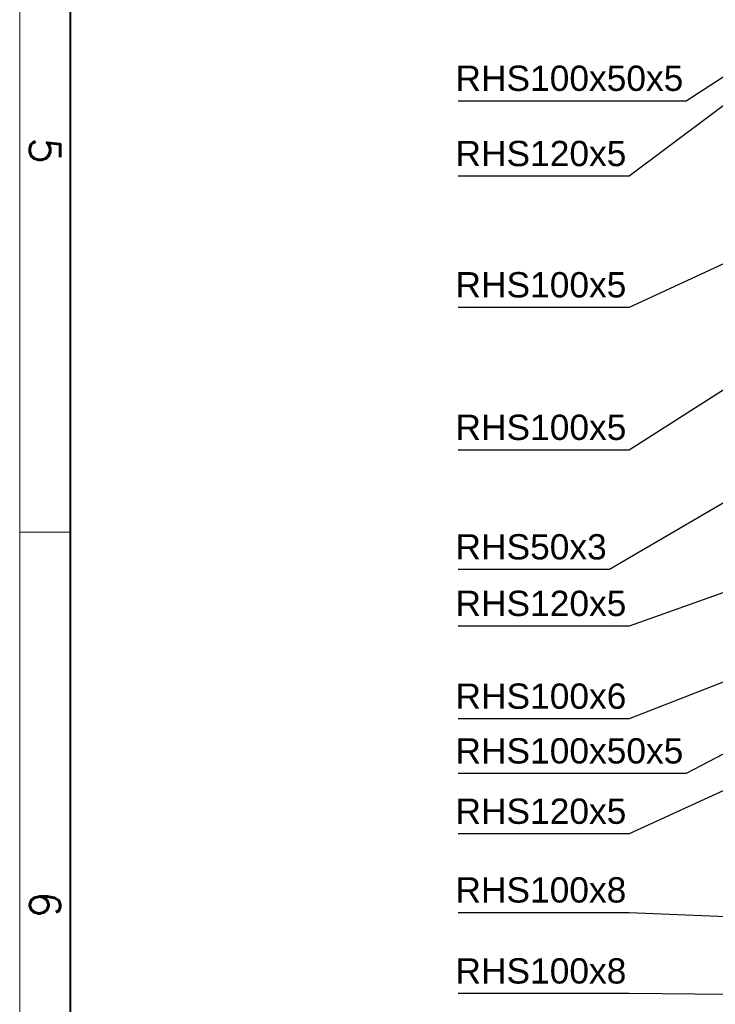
# Paper-space layout 'A0 Advance Steel' of a CAD drawing. Header units: millimetres. Extents: x 292 to 712, y 182 to 776.
# Tile 3 of 61: x 292 to 361, y 358 to 455. Entities that reach past the tile are written whole.
import ezdxf

# ---------------------------------------------------------------- set-up
doc = ezdxf.new("R2010")
doc.units = ezdxf.units.MM
doc.layers.get('0').update_dxf_attribs({"linetype": 'CONTINUOUS'})
for name, color, linetype, lineweight in [('5', 7, 'CONTINUOUS', 15), ('RAHM2', 1, 'CONTINUOUS', 15), ('RAHM3', 51, 'CONTINUOUS', 30), ('RAHM5', 3, 'CONTINUOUS', 40)]:
    doc.layers.add(name, color=color, linetype=linetype, lineweight=lineweight)
doc.styles.add('Arial', font='arial.ttf')
doc.styles.add('ROMANS', font='romans.shx', dxfattribs={"width": 0.9})

# ---------------------------------------------------------------- blocks, each defined once
blk = doc.blocks.new('132QEWDSAASD')
at = {"layer": 'RAHM2'}
blk.add_line((372, 0), (372, 5), dxfattribs=at)
blk.add_lwpolyline([(0, 0), (0, 420), (594, 420), (594, 0)], close=True, dxfattribs=at)
at = {"layer": 'RAHM5'}
blk.add_line((25, 5), (589, 5), dxfattribs=at)
at = {"layer": 'RAHM3', "style": 'ROMANS'}
for s, p in [('5', (333, 1)), ('6', (407.5, 1))]:
    blk.add_text(s, height=3, dxfattribs=at).set_placement(p)
blk = doc.blocks.new('5ytrhfgvc')
at = {"layer": '5'}
blk.add_blockref('132QEWDSAASD', (0, 0), dxfattribs=at)

psp = doc.layouts.new('A0 Advance Steel')

# ---------------------------------------------------------------- linework, layer by layer
at = {"color": 7}
for points in [[(429.035, 492.788), (358.279, 446.866), (335.759, 446.866)], [(388.849, 466.55), (352.648, 439.429), (335.759, 439.429)], [(395.56, 446.317), (352.648, 426.456), (335.759, 426.456)], [(397.975, 441.274), (352.648, 412.369), (335.759, 412.369)], [(401.147, 430.005), (350.706, 400.557), (335.759, 400.557)], [(428.928, 417.334), (358.279, 380.391), (335.759, 380.391)], [(408.395, 414.8), (352.648, 394.968), (335.759, 394.968)], [(397.975, 403.506), (352.648, 385.798), (335.759, 385.798)], [(388.849, 391.012), (352.648, 374.427), (335.759, 374.427)], [(396.741, 364.835), (352.643, 366.648), (335.753, 366.648)], [(398.09, 358.21), (352.648, 358.644), (335.759, 358.644)]]:
    psp.add_lwpolyline(points, dxfattribs=at)

# ---------------------------------------------------------------- block references
at = {"layer": '5', "rotation": 270}
psp.add_blockref('5ytrhfgvc', (292.416, 776.249), dxfattribs=at)

# ---------------------------------------------------------------- texts
at = {"color": 7, "style": 'Arial'}
for s, p in [('RHS100x50x5', (335.484, 447.866)), ('RHS120x5', (335.484, 440.429)), ('RHS100x5', (335.484, 427.456)), ('RHS100x5', (335.484, 413.369)), ('RHS50x3', (335.484, 401.557)), ('RHS120x5', (335.484, 395.968)), ('RHS100x6', (335.484, 386.798)), ('RHS100x50x5', (335.484, 381.391)), ('RHS120x5', (335.484, 375.427)), ('RHS100x8', (335.479, 367.648)), ('RHS100x8', (335.484, 359.644))]:
    psp.add_text(s, height=2.5, dxfattribs=at).set_placement(p)

doc.saveas('drawing.dxf')
